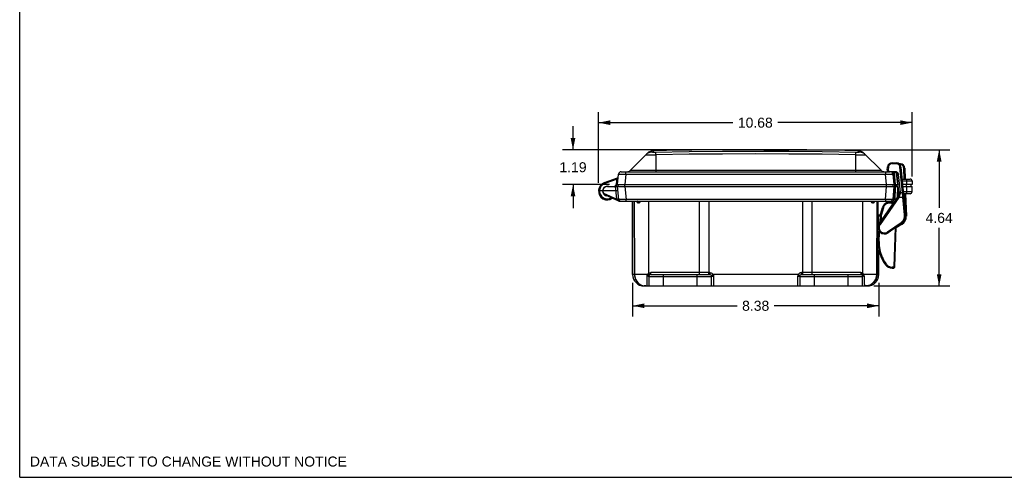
# Model space of a CAD drawing. Header units: inches. Extents: x 0 to 68, y 0 to 44.
# Tile 1 of 34: x 0 to 33.5, y 0 to 15.6. Entities that reach past the tile are written whole.
import ezdxf

# ---------------------------------------------------------------- set-up
doc = ezdxf.new("R2010")
doc.units = ezdxf.units.IN
doc.header["$LTSCALE"] = 3.74
doc.header["$MEASUREMENT"] = 0
doc.layers.get('0').update_dxf_attribs({"linetype": 'CONTINUOUS'})
doc.layers.add('DIM', color=7, linetype='CONTINUOUS')
doc.styles.get("Standard").update_dxf_attribs({"font": 'arial.ttf'})
doc.dimstyles.new('DIMSTYLE_2', dxfattribs={"dimtxt": 0.34, "dimasz": 0.4, "dimexe": 0.09, "dimexo": 0.07, "dimgap": 0.0425, "dimtad": 0, "dimtih": 1, "dimtoh": 1, "dimzin": 4, "dimdsep": 46, "dimtxsty": 'Standard', "dimblk": '_FILLED', "dimblk1": '_FILLED', "dimblk2": '_FILLED', "dimcen": 0.09, "dimadec": 3, "dimazin": 1, "dimtfac": 1, "dimtdec": 3, "dimtofl": 0, "dimtmove": 0, "dimatfit": 3, "dimldrblk": '_FILLED', "dimfxl": 0, "dimtolj": 1, "dimtzin": 4, "dimarcsym": 0})

# ---------------------------------------------------------------- blocks, each defined once
blk = doc.blocks.new('_FILLED')
at = {"color": 0, "linetype": 'ByBlock'}
blk.add_solid([(0, 0), (-1, 0.2), (-1, -0.2)], dxfattribs=at)
blk = doc.blocks.new('*D12')
at = {"layer": 'DIM', "color": 2, "linetype": 'Continuous'}
for p, q in [((19.708, 10.027), (19.708, 12.434)), ((30.384, 10.243), (30.384, 12.434)), ((19.708, 12.074), (24.282, 12.074)), ((30.384, 12.074), (25.81, 12.074))]:
    blk.add_line(p, q, dxfattribs=at)
at = {"layer": 'DIM', "color": 2, "linetype": 'Continuous', "xscale": 0.4, "yscale": 0.4, "zscale": 0.4, "rotation": 180}
blk.add_blockref('_FILLED', (19.708, 12.074), dxfattribs=at)
at = {"layer": 'DIM', "color": 2, "linetype": 'Continuous', "xscale": 0.4, "yscale": 0.4, "zscale": 0.4}
blk.add_blockref('_FILLED', (30.384, 12.074), dxfattribs=at)
at = {"layer": 'DIM', "color": 2, "linetype": 'Continuous', "insert": (25.046, 12.244), "char_height": 0.34, "width": 1.1881, "attachment_point": 2, "line_spacing_factor": 0.9}
blk.add_mtext('10.68', dxfattribs=at)
blk = doc.blocks.new('*D13')
at = {"layer": 'DIM', "color": 2, "linetype": 'Continuous'}
for p, q in [((25.339, 11.151), (31.666, 11.151)), ((31.306, 11.151), (31.306, 9.172)), ((31.306, 6.513), (31.306, 8.492)), ((29.076, 6.513), (31.666, 6.513))]:
    blk.add_line(p, q, dxfattribs=at)
at = {"layer": 'DIM', "color": 2, "linetype": 'Continuous', "xscale": 0.4, "yscale": 0.4, "zscale": 0.4}
for p, rotation in [((31.306, 11.151), 90), ((31.306, 6.513), 270)]:
    blk.add_blockref('_FILLED', p, dxfattribs=dict(at, rotation=rotation))
at = {"layer": 'DIM', "color": 2, "linetype": 'Continuous', "insert": (31.306, 9.002), "char_height": 0.34, "width": 0.92394, "attachment_point": 2, "line_spacing_factor": 0.9}
blk.add_mtext('4.64', dxfattribs=at)
blk = doc.blocks.new('*D14')
at = {"layer": 'DIM', "color": 2, "linetype": 'Continuous'}
for p, q in [((18.839, 11.151), (18.839, 11.951)), ((24.779, 11.151), (18.479, 11.151)), ((20.077, 9.963), (18.479, 9.963)), ((18.839, 9.963), (18.839, 9.163))]:
    blk.add_line(p, q, dxfattribs=at)
at = {"layer": 'DIM', "color": 2, "linetype": 'Continuous', "xscale": 0.4, "yscale": 0.4, "zscale": 0.4}
for p, rotation in [((18.839, 11.151), 270), ((18.839, 9.963), 90)]:
    blk.add_blockref('_FILLED', p, dxfattribs=dict(at, rotation=rotation))
at = {"layer": 'DIM', "color": 2, "linetype": 'Continuous', "insert": (18.839, 10.727), "char_height": 0.34, "width": 0.92394, "attachment_point": 2, "line_spacing_factor": 0.9}
blk.add_mtext('1.19', dxfattribs=at)
blk = doc.blocks.new('*D15')
at = {"layer": 'DIM', "color": 2, "linetype": 'Continuous'}
for p, q in [((20.87, 6.621), (20.87, 5.479)), ((29.249, 6.621), (29.249, 5.479)), ((20.87, 5.839), (24.427, 5.839)), ((29.249, 5.839), (25.691, 5.839))]:
    blk.add_line(p, q, dxfattribs=at)
at = {"layer": 'DIM', "color": 2, "linetype": 'Continuous', "xscale": 0.4, "yscale": 0.4, "zscale": 0.4, "rotation": 180}
blk.add_blockref('_FILLED', (20.87, 5.839), dxfattribs=at)
at = {"layer": 'DIM', "color": 2, "linetype": 'Continuous', "xscale": 0.4, "yscale": 0.4, "zscale": 0.4}
blk.add_blockref('_FILLED', (29.249, 5.839), dxfattribs=at)
at = {"layer": 'DIM', "color": 2, "linetype": 'Continuous', "insert": (25.059, 6.009), "char_height": 0.34, "width": 0.92394, "attachment_point": 2, "line_spacing_factor": 0.9}
blk.add_mtext('8.38', dxfattribs=at)

msp = doc.modelspace()

# ---------------------------------------------------------------- linework, layer by layer
at = {"color": 7, "linetype": 'Continuous'}
for p, q in [((0, 0), (0, 44)), ((21.587, 11.122), (21.54, 11.074)), ((21.622, 11.073), (22.793, 11.09)), ((27.326, 11.09), (28.496, 11.073)), ((28.496, 11.073), (28.53, 11.073)), ((28.579, 11.074), (28.532, 11.122)), ((21.367, 11.029), (20.78, 10.441)), ((21.351, 11.008), (21.321, 10.983)), ((21.42, 10.98), (21.492, 10.98)), ((21.492, 10.98), (21.575, 10.98)), ((21.575, 10.98), (21.665, 10.981)), ((21.665, 10.403), (21.665, 10.981)), ((28.454, 10.981), (28.454, 10.403)), ((28.586, 10.98), (28.664, 10.98)), ((28.664, 10.98), (28.728, 10.98)), ((28.728, 10.98), (28.773, 10.981)), ((28.751, 11.029), (29.339, 10.441)), ((28.797, 10.983), (28.768, 11.008)), ((28.796, 10.981), (28.798, 10.981)), ((20.478, 10.403), (29.641, 10.403)), ((20.637, 10.321), (20.637, 10.403)), ((29.339, 10.441), (20.78, 10.441)), ((29.481, 10.403), (29.481, 10.321)), ((29.535, 10.463), (29.545, 10.562)), ((29.579, 10.564), (29.569, 10.465)), ((29.607, 10.421), (29.804, 10.414)), ((29.607, 10.411), (29.607, 10.421)), ((29.607, 10.403), (29.607, 10.411)), ((29.711, 10.68), (29.711, 10.69)), ((29.711, 10.68), (29.844, 10.678)), ((29.712, 10.71), (29.845, 10.708)), ((29.844, 10.688), (29.844, 10.678)), ((29.93, 10.682), (29.984, 10.678)), ((29.967, 10.65), (29.981, 10.649)), ((30.054, 9.696), (29.971, 10.561)), ((29.982, 10.658), (29.981, 10.649)), ((30.006, 10.558), (30.162, 8.936)), ((30.112, 10.153), (30.1, 10.523)), ((30.135, 10.519), (30.147, 10.153)), ((19.908, 10.032), (20.357, 10.196)), ((20.338, 10.152), (19.92, 10)), ((20.322, 9.962), (20.336, 10.121)), ((20.336, 10.121), (20.338, 10.152)), ((20.338, 10.152), (20.341, 10.158)), ((20.341, 10.158), (20.346, 10.169)), ((20.346, 10.169), (20.354, 10.188)), ((20.357, 9.963), (20.388, 10.321)), ((20.637, 10.321), (20.606, 9.963)), ((20.637, 10.321), (29.481, 10.321)), ((29.512, 9.963), (29.481, 10.321)), ((29.803, 10.374), (29.703, 10.377)), ((29.73, 10.321), (29.762, 9.963)), ((29.759, 10.375), (29.758, 10.356)), ((29.765, 10.323), (29.797, 9.963)), ((29.816, 9.963), (29.78, 10.375)), ((29.847, 10.359), (29.882, 9.963)), ((29.853, 10.354), (29.847, 10.355)), ((29.864, 10.153), (29.894, 10.153)), ((29.87, 10.089), (29.901, 10.089)), ((29.938, 9.696), (29.88, 10.301)), ((30.045, 10.153), (30.317, 10.153)), ((30.051, 10.089), (30.382, 10.089)), ((30.196, 10.089), (30.197, 9.963)), ((30.382, 10.089), (30.384, 9.963)), ((19.848, 9.747), (19.708, 9.747)), ((20.305, 9.748), (19.855, 9.748)), ((19.912, 10.023), (19.909, 10.03)), ((19.92, 10), (19.912, 10.023)), ((19.95, 9.898), (19.968, 9.898)), ((20.012, 9.903), (29.919, 9.903)), ((20.286, 9.903), (20.287, 9.943)), ((20.33, 9.467), (20.291, 9.903)), ((20.37, 9.754), (20.305, 9.748)), ((20.322, 9.962), (20.316, 9.96)), ((20.323, 9.944), (20.321, 9.904)), ((20.353, 9.963), (20.33, 9.963)), ((20.357, 9.963), (29.816, 9.963)), ((20.395, 9.462), (20.357, 9.903)), ((20.384, 9.903), (20.382, 9.963)), ((20.601, 9.903), (20.601, 9.963)), ((20.606, 9.903), (20.644, 9.462)), ((29.474, 9.462), (29.513, 9.903)), ((29.518, 9.903), (29.518, 9.963)), ((29.762, 9.903), (29.723, 9.462)), ((29.735, 9.903), (29.737, 9.963)), ((29.797, 9.903), (29.758, 9.46)), ((29.802, 9.903), (29.802, 9.963)), ((29.813, 9.423), (29.822, 9.903)), ((29.817, 9.963), (29.913, 9.963)), ((29.822, 9.963), (29.822, 9.903)), ((29.855, 9.903), (29.857, 9.963)), ((29.887, 9.903), (29.88, 9.52)), ((30.384, 9.963), (30.063, 9.963)), ((30.069, 9.903), (30.384, 9.903)), ((30.182, 9.963), (30.181, 9.903)), ((30.197, 9.903), (30.195, 9.717)), ((30.353, 9.903), (30.355, 9.963)), ((30.381, 9.717), (30.384, 9.903)), ((19.874, 9.673), (20.33, 9.467)), ((20.4, 9.403), (19.948, 9.604)), ((19.948, 9.596), (19.967, 9.596)), ((20.333, 9.463), (20.33, 9.467)), ((20.379, 9.423), (20.368, 9.43)), ((20.4, 9.403), (29.658, 9.403)), ((20.644, 9.403), (20.644, 9.462)), ((29.474, 9.462), (20.644, 9.462)), ((20.87, 6.901), (20.859, 9.403)), ((20.928, 6.901), (20.917, 9.403)), ((20.921, 9.403), (20.932, 6.901)), ((21.004, 9.403), (21.008, 9.39)), ((21.419, 6.949), (21.419, 9.403)), ((23.139, 9.403), (23.139, 6.901)), ((23.464, 9.403), (23.465, 6.967)), ((26.654, 9.403), (26.654, 6.967)), ((26.98, 6.901), (26.98, 9.403)), ((28.699, 9.403), (28.699, 6.949)), ((29.08, 9.398), (29.073, 9.393)), ((29.11, 9.389), (29.115, 9.403)), ((29.186, 6.901), (29.197, 9.403)), ((29.197, 8.916), (29.199, 9.403)), ((29.232, 8.921), (29.234, 9.403)), ((29.265, 8.626), (29.901, 9.55)), ((29.929, 9.53), (29.293, 8.606)), ((29.539, 9.461), (29.474, 9.462)), ((29.474, 9.462), (29.474, 9.403)), ((29.481, 9.403), (29.485, 9.398)), ((29.485, 9.398), (29.497, 9.388)), ((29.556, 9.369), (29.556, 9.403)), ((29.658, 9.403), (29.658, 9.369)), ((29.755, 9.442), (29.758, 9.46)), ((29.938, 9.653), (29.882, 9.653)), ((29.936, 9.717), (29.884, 9.717)), ((29.912, 9.549), (29.919, 9.545)), ((29.916, 9.539), (29.929, 9.53)), ((29.919, 9.545), (29.932, 9.536)), ((29.93, 9.532), (29.929, 9.53)), ((29.931, 9.534), (29.93, 9.532)), ((29.932, 9.536), (29.931, 9.534)), ((29.932, 9.536), (30.069, 9.533)), ((29.973, 9.697), (30.054, 9.696)), ((30.069, 9.533), (30.054, 9.696)), ((30.069, 9.533), (30.1, 9.536)), ((30.127, 8.933), (30.069, 9.533)), ((30.381, 9.717), (30.087, 9.717)), ((30.316, 9.653), (30.093, 9.653)), ((30.109, 9.494), (30.133, 9.492)), ((30.133, 9.492), (30.129, 9.653)), ((30.133, 9.492), (30.165, 9.493)), ((30.146, 9.109), (30.133, 9.492)), ((30.164, 9.653), (30.188, 8.89)), ((29.313, 8.958), (29.376, 9.187)), ((29.409, 9.178), (29.346, 8.949)), ((29.386, 9.185), (29.409, 9.178)), ((29.556, 9.369), (29.585, 9.369)), ((29.648, 9.369), (29.658, 9.369)), ((29.2, 8.868), (29.191, 6.901)), ((29.199, 8.868), (29.202, 8.868)), ((29.203, 8.875), (29.202, 8.868)), ((29.206, 8.883), (29.204, 8.88)), ((29.221, 8.9), (29.218, 8.899)), ((29.228, 8.902), (29.221, 8.9)), ((29.234, 8.903), (29.227, 8.902)), ((29.228, 8.875), (29.227, 8.868)), ((29.227, 8.868), (29.227, 8.869)), ((29.227, 8.868), (29.229, 8.868)), ((29.23, 8.875), (29.229, 8.868)), ((29.229, 8.869), (29.229, 8.868)), ((29.231, 8.903), (29.23, 8.902)), ((29.232, 8.882), (29.23, 8.875)), ((29.235, 8.888), (29.232, 8.882)), ((29.233, 8.885), (29.232, 8.882)), ((29.235, 8.888), (29.233, 8.885)), ((29.234, 8.903), (29.309, 8.903)), ((29.251, 8.9), (29.245, 8.897)), ((29.256, 8.611), (29.257, 8.903)), ((29.31, 8.936), (29.301, 8.678)), ((29.31, 8.936), (29.344, 8.935)), ((29.346, 8.949), (29.32, 8.956)), ((29.337, 8.73), (29.344, 8.935)), ((30.159, 8.936), (30.127, 8.933)), ((29.255, 8.374), (29.255, 8.394)), ((29.281, 8.615), (29.274, 8.62)), ((29.293, 8.606), (29.281, 8.615)), ((29.552, 8.352), (30.012, 8.68)), ((30.033, 8.652), (29.572, 8.324)), ((29.809, 8.493), (29.764, 7.18)), ((29.8, 7.179), (29.846, 8.519)), ((30.041, 8.614), (29.845, 8.492)), ((30.022, 8.644), (30.028, 8.635)), ((30.028, 8.635), (30.033, 8.627)), ((30.033, 8.627), (30.037, 8.62)), ((29.239, 8.334), (29.229, 8.027)), ((29.239, 8.334), (29.273, 8.332)), ((29.263, 8.025), (29.273, 8.332)), ((29.566, 8.332), (29.561, 8.339)), ((29.263, 8.025), (29.229, 8.027)), ((29.249, 6.901), (29.252, 7.739)), ((29.486, 7.247), (29.48, 7.242)), ((29.494, 7.252), (29.486, 7.247)), ((29.502, 7.259), (29.494, 7.252)), ((29.705, 7.134), (29.706, 7.143)), ((29.705, 7.127), (29.705, 7.134)), ((29.705, 7.117), (29.733, 7.116)), ((29.733, 7.151), (29.706, 7.152)), ((29.706, 7.143), (29.706, 7.152)), ((29.733, 7.151), (29.733, 7.142)), ((29.733, 7.142), (29.733, 7.134)), ((29.733, 7.134), (29.733, 7.127)), ((29.8, 7.179), (29.764, 7.18)), ((21.377, 6.901), (20.87, 6.901)), ((21.419, 6.836), (21.419, 6.513)), ((21.419, 6.836), (23.559, 6.836)), ((21.484, 6.901), (21.484, 6.967)), ((23.498, 6.967), (21.484, 6.967)), ((21.484, 6.901), (23.494, 6.901)), ((21.919, 6.513), (21.919, 6.901)), ((23.059, 6.901), (23.059, 6.513)), ((23.559, 6.513), (23.559, 6.836)), ((26.508, 6.901), (23.611, 6.901)), ((23.628, 6.757), (23.627, 6.676)), ((23.628, 6.846), (23.628, 6.757)), ((26.491, 6.757), (26.49, 6.846)), ((26.491, 6.676), (26.491, 6.757)), ((26.559, 6.836), (28.699, 6.836)), ((26.559, 6.836), (26.559, 6.513)), ((28.634, 6.967), (26.62, 6.967)), ((26.624, 6.901), (28.634, 6.901)), ((27.059, 6.513), (27.059, 6.901)), ((28.199, 6.901), (28.199, 6.513)), ((28.634, 6.967), (28.634, 6.901)), ((28.672, 6.903), (28.667, 6.894)), ((28.667, 6.894), (28.667, 6.893)), ((28.699, 6.949), (28.672, 6.903)), ((28.699, 6.513), (28.699, 6.836)), ((29.249, 6.901), (28.741, 6.901)), ((28.757, 6.846), (28.757, 6.657)), ((21.217, 6.526), (21.266, 6.516)), ((21.317, 6.513), (21.26, 6.513)), ((21.266, 6.516), (21.317, 6.513)), ((21.322, 6.513), (28.796, 6.513)), ((23.627, 6.676), (23.627, 6.608)), ((26.492, 6.608), (26.491, 6.676)), ((26.493, 6.556), (26.492, 6.608)), ((28.852, 6.516), (28.801, 6.513)), ((28.859, 6.513), (28.801, 6.513)), ((28.902, 6.526), (28.852, 6.516)), ((0, 0), (68, 0))]:
    msp.add_line(p, q, dxfattribs=at)
for points in [[(21.54, 11.074), (21.499, 11.071), (21.46, 11.063), (21.421, 11.049), (21.385, 11.031), (21.351, 11.008)], [(21.54, 11.074), (21.541, 11.074), (21.545, 11.074), (21.552, 11.073), (21.562, 11.073), (21.574, 11.073), (21.588, 11.073), (21.622, 11.073)], [(21.665, 10.981), (21.664, 11.007), (21.663, 11.03), (21.662, 11.048), (21.661, 11.062), (21.66, 11.07), (21.66, 11.074)], [(22.793, 11.09), (23.926, 11.099), (25.059, 11.102), (26.193, 11.099), (27.326, 11.09)], [(28.459, 11.074), (28.458, 11.07), (28.457, 11.062), (28.457, 11.049), (28.456, 11.03), (28.455, 11.008), (28.454, 10.981)], [(28.53, 11.073), (28.545, 11.073), (28.557, 11.073), (28.567, 11.073), (28.574, 11.074), (28.578, 11.074), (28.579, 11.074)], [(28.768, 11.008), (28.734, 11.031), (28.698, 11.049), (28.66, 11.063), (28.62, 11.071), (28.579, 11.074)], [(21.32, 10.981), (21.323, 10.981), (21.331, 10.981)], [(21.331, 10.981), (21.346, 10.981), (21.365, 10.98), (21.42, 10.98)], [(28.454, 10.981), (27.322, 10.997), (26.191, 11.006), (25.059, 11.009), (23.928, 11.006), (22.796, 10.997), (21.665, 10.981)], [(28.454, 10.981), (28.499, 10.981), (28.586, 10.98)], [(28.773, 10.981), (28.787, 10.981), (28.796, 10.981)], [(29.569, 10.465), (29.563, 10.466), (29.558, 10.466), (29.554, 10.466), (29.549, 10.466), (29.545, 10.466), (29.542, 10.466), (29.539, 10.466), (29.536, 10.465), (29.535, 10.464), (29.535, 10.463)], [(29.545, 10.562), (29.545, 10.563), (29.547, 10.564), (29.549, 10.564), (29.551, 10.565), (29.555, 10.565), (29.559, 10.565), (29.563, 10.565), (29.568, 10.565), (29.574, 10.565), (29.579, 10.564)], [(29.569, 10.465), (29.569, 10.46), (29.569, 10.454), (29.571, 10.449), (29.573, 10.444), (29.575, 10.439), (29.579, 10.435), (29.582, 10.431), (29.587, 10.428), (29.591, 10.425), (29.597, 10.423), (29.602, 10.422), (29.607, 10.421)], [(29.711, 10.68), (29.697, 10.68), (29.684, 10.678), (29.67, 10.675), (29.657, 10.67), (29.645, 10.664), (29.633, 10.657), (29.623, 10.648), (29.613, 10.639), (29.604, 10.628), (29.597, 10.617), (29.59, 10.604), (29.585, 10.591), (29.581, 10.578), (29.579, 10.564)], [(29.711, 10.69), (29.711, 10.698), (29.711, 10.701), (29.711, 10.704), (29.712, 10.707), (29.712, 10.708), (29.712, 10.709), (29.712, 10.71)], [(29.804, 10.4), (29.803, 10.395), (29.803, 10.387)], [(29.804, 10.414), (29.816, 10.413), (29.828, 10.411), (29.839, 10.408), (29.85, 10.403), (29.86, 10.398), (29.87, 10.391), (29.879, 10.383), (29.887, 10.375), (29.894, 10.366), (29.9, 10.356), (29.906, 10.345), (29.91, 10.334), (29.913, 10.322), (29.914, 10.31)], [(29.804, 10.414), (29.804, 10.409), (29.804, 10.4)], [(29.845, 10.708), (29.845, 10.707), (29.845, 10.706), (29.844, 10.705), (29.844, 10.702), (29.844, 10.699), (29.844, 10.696), (29.844, 10.688)], [(29.971, 10.561), (29.969, 10.574), (29.965, 10.587), (29.961, 10.6), (29.954, 10.612), (29.947, 10.624), (29.939, 10.634), (29.929, 10.644), (29.919, 10.652), (29.908, 10.66), (29.896, 10.666), (29.883, 10.671), (29.87, 10.675), (29.857, 10.677), (29.844, 10.678)], [(29.971, 10.561), (29.976, 10.561), (29.981, 10.561), (29.986, 10.562), (29.991, 10.562), (29.995, 10.561), (29.999, 10.561), (30.002, 10.561), (30.004, 10.56), (30.006, 10.559), (30.006, 10.558)], [(30.1, 10.523), (30.099, 10.537), (30.097, 10.55), (30.093, 10.563), (30.087, 10.576), (30.081, 10.588), (30.073, 10.599), (30.064, 10.609), (30.054, 10.618), (30.044, 10.626), (30.032, 10.633), (30.02, 10.639), (30.007, 10.644), (29.994, 10.647), (29.981, 10.649)], [(29.984, 10.678), (29.984, 10.677), (29.984, 10.676), (29.983, 10.675), (29.983, 10.673), (29.983, 10.67), (29.983, 10.666), (29.982, 10.658)], [(30.1, 10.523), (30.106, 10.523), (30.111, 10.523), (30.116, 10.523), (30.121, 10.523), (30.125, 10.522), (30.128, 10.522), (30.131, 10.521), (30.134, 10.52), (30.135, 10.52), (30.135, 10.519)], [(20.358, 10.151), (20.345, 10.152), (20.338, 10.152)], [(20.354, 10.188), (20.357, 10.195), (20.357, 10.196), (20.357, 10.196)], [(20.373, 10.15), (20.373, 10.15), (20.371, 10.15), (20.367, 10.15), (20.363, 10.15), (20.358, 10.151)], [(20.388, 10.321), (20.391, 10.322), (20.397, 10.323), (20.408, 10.323), (20.422, 10.324), (20.44, 10.324), (20.461, 10.324), (20.486, 10.324), (20.513, 10.324), (20.542, 10.323), (20.573, 10.323), (20.605, 10.322), (20.637, 10.321)], [(29.481, 10.321), (29.514, 10.322), (29.546, 10.323), (29.577, 10.323), (29.606, 10.324), (29.633, 10.324), (29.657, 10.324), (29.678, 10.324), (29.697, 10.324), (29.711, 10.323), (29.722, 10.323), (29.728, 10.322), (29.73, 10.321)], [(29.758, 10.356), (29.751, 10.353), (29.745, 10.351), (29.74, 10.349), (29.735, 10.347), (29.731, 10.346), (29.728, 10.345), (29.726, 10.345), (29.725, 10.345)], [(29.73, 10.321), (29.731, 10.321), (29.733, 10.321), (29.736, 10.321), (29.74, 10.321), (29.745, 10.321), (29.751, 10.322), (29.758, 10.322), (29.765, 10.323)], [(29.752, 10.376), (29.753, 10.374), (29.755, 10.365), (29.758, 10.356)], [(29.765, 10.323), (29.764, 10.328), (29.764, 10.334), (29.762, 10.339), (29.761, 10.345), (29.76, 10.35), (29.758, 10.356)], [(29.803, 10.387), (29.803, 10.383), (29.803, 10.38), (29.803, 10.377), (29.803, 10.375), (29.803, 10.374), (29.803, 10.374)], [(29.88, 10.301), (29.881, 10.302), (29.882, 10.303), (29.884, 10.304), (29.886, 10.305), (29.89, 10.306), (29.894, 10.307), (29.898, 10.308), (29.903, 10.309), (29.909, 10.31), (29.914, 10.31)], [(29.914, 10.31), (29.973, 9.704), (29.973, 9.703), (29.973, 9.701), (29.973, 9.7), (29.973, 9.698), (29.973, 9.697)], [(30.163, 10.153), (30.169, 10.152), (30.175, 10.148), (30.181, 10.142), (30.186, 10.134), (30.19, 10.125), (30.193, 10.114), (30.195, 10.102), (30.196, 10.089)], [(19.92, 10), (19.889, 9.987), (19.861, 9.97), (19.835, 9.95), (19.812, 9.927), (19.791, 9.901), (19.774, 9.873), (19.761, 9.843), (19.751, 9.812), (19.745, 9.78), (19.743, 9.747)], [(19.743, 9.747), (19.746, 9.708), (19.754, 9.672), (19.767, 9.636), (19.785, 9.602), (19.807, 9.572)], [(19.909, 10.03), (19.908, 10.032), (19.908, 10.032)], [(20.305, 9.955), (20.299, 9.951), (20.293, 9.947), (20.287, 9.943)], [(20.317, 9.943), (20.307, 9.943), (20.301, 9.943), (20.287, 9.943)], [(20.316, 9.96), (20.31, 9.958), (20.305, 9.955)], [(20.323, 9.944), (20.322, 9.944), (20.32, 9.944), (20.317, 9.943)], [(20.33, 9.963), (20.328, 9.963), (20.327, 9.963), (20.326, 9.963), (20.325, 9.963), (20.324, 9.962), (20.322, 9.962)], [(19.807, 9.572), (19.834, 9.545), (19.864, 9.522), (19.897, 9.503), (19.932, 9.49), (19.969, 9.481), (20.007, 9.478), (20.045, 9.479), (20.082, 9.487), (20.117, 9.499), (20.148, 9.515)], [(20.367, 9.47), (20.355, 9.469), (20.33, 9.467)], [(20.368, 9.465), (20.357, 9.464), (20.345, 9.464), (20.333, 9.463)], [(20.368, 9.43), (20.359, 9.438), (20.35, 9.445), (20.341, 9.454), (20.333, 9.463)], [(20.384, 9.471), (20.376, 9.471), (20.367, 9.47)], [(20.395, 9.462), (20.394, 9.463), (20.39, 9.464), (20.385, 9.465), (20.377, 9.465), (20.368, 9.465)], [(20.415, 9.403), (20.403, 9.41), (20.391, 9.416), (20.379, 9.423)], [(20.395, 9.471), (20.393, 9.472), (20.39, 9.471), (20.384, 9.471)], [(20.644, 9.462), (20.58, 9.461), (20.549, 9.461), (20.52, 9.46), (20.493, 9.46), (20.468, 9.46), (20.447, 9.46), (20.429, 9.46), (20.414, 9.461), (20.404, 9.461), (20.398, 9.462), (20.395, 9.462)], [(21.008, 9.39), (21.015, 9.375), (21.024, 9.361), (21.034, 9.351), (21.045, 9.344), (21.056, 9.339), (21.067, 9.338)], [(21.047, 9.392), (21.039, 9.398), (21.03, 9.402), (21.021, 9.403)], [(21.031, 9.402), (21.04, 9.398), (21.047, 9.393)], [(21.047, 9.393), (21.054, 9.385), (21.06, 9.375), (21.064, 9.364), (21.067, 9.351), (21.067, 9.338)], [(21.067, 9.338), (21.066, 9.351), (21.063, 9.363), (21.059, 9.374), (21.054, 9.383), (21.047, 9.392)], [(21.067, 9.338), (21.08, 9.34), (21.093, 9.344), (21.105, 9.351), (21.117, 9.361), (21.128, 9.374), (21.138, 9.389), (21.145, 9.403)], [(28.973, 9.403), (28.979, 9.39), (28.99, 9.375), (29.001, 9.361), (29.014, 9.351), (29.027, 9.344), (29.039, 9.339), (29.051, 9.338)], [(29.073, 9.393), (29.066, 9.385), (29.06, 9.375), (29.056, 9.364), (29.052, 9.351), (29.051, 9.338)], [(29.051, 9.338), (29.052, 9.351), (29.054, 9.363), (29.058, 9.374), (29.063, 9.383), (29.07, 9.392)], [(29.051, 9.338), (29.063, 9.34), (29.075, 9.344), (29.085, 9.351), (29.095, 9.361), (29.103, 9.374), (29.11, 9.389)], [(29.07, 9.392), (29.078, 9.398), (29.087, 9.402), (29.097, 9.403)], [(29.497, 9.388), (29.511, 9.38), (29.525, 9.374), (29.54, 9.37), (29.556, 9.369)], [(29.723, 9.462), (29.721, 9.462), (29.715, 9.461), (29.704, 9.461), (29.69, 9.46), (29.672, 9.46), (29.65, 9.46), (29.626, 9.46), (29.599, 9.46), (29.57, 9.461), (29.539, 9.461)], [(29.658, 9.369), (29.677, 9.371), (29.695, 9.376), (29.711, 9.384), (29.726, 9.395), (29.738, 9.409), (29.748, 9.425), (29.755, 9.442)], [(29.739, 9.462), (29.733, 9.462), (29.729, 9.462), (29.726, 9.462), (29.724, 9.462), (29.723, 9.462)], [(29.758, 9.46), (29.751, 9.461), (29.739, 9.462)], [(29.901, 9.55), (29.901, 9.55), (29.902, 9.549), (29.904, 9.548), (29.906, 9.546), (29.909, 9.544), (29.916, 9.539)], [(29.904, 9.555), (29.904, 9.554), (29.905, 9.554), (29.907, 9.553), (29.912, 9.549)], [(29.973, 9.697), (29.974, 9.676), (29.973, 9.655), (29.97, 9.634), (29.966, 9.613), (29.959, 9.593), (29.952, 9.573), (29.943, 9.554), (29.932, 9.536)], [(29.973, 9.705), (29.967, 9.705), (29.962, 9.704), (29.957, 9.703), (29.953, 9.702), (29.949, 9.702), (29.945, 9.7), (29.942, 9.699), (29.94, 9.698), (29.939, 9.697), (29.938, 9.696)], [(29.973, 9.697), (29.968, 9.696), (29.963, 9.696), (29.958, 9.695), (29.953, 9.695), (29.949, 9.694), (29.946, 9.693), (29.943, 9.692), (29.941, 9.691), (29.939, 9.69), (29.939, 9.689)], [(30.089, 9.693), (30.089, 9.694), (30.088, 9.695), (30.085, 9.696), (30.083, 9.696), (30.079, 9.696), (30.075, 9.697), (30.07, 9.697), (30.065, 9.696), (30.06, 9.696), (30.054, 9.696)], [(30.1, 9.536), (30.104, 9.537), (30.104, 9.537)], [(30.195, 9.717), (30.194, 9.704), (30.192, 9.692), (30.189, 9.681), (30.185, 9.672), (30.181, 9.664), (30.175, 9.658), (30.169, 9.654), (30.163, 9.653)], [(30.165, 9.493), (30.168, 9.493), (30.169, 9.493)], [(29.376, 9.187), (29.377, 9.187), (29.378, 9.187), (29.38, 9.186), (29.386, 9.185)], [(29.73, 9.303), (29.726, 9.305), (29.708, 9.315), (29.689, 9.323), (29.669, 9.329), (29.649, 9.333), (29.628, 9.335), (29.607, 9.336), (29.587, 9.334), (29.566, 9.33), (29.546, 9.324), (29.527, 9.316), (29.509, 9.307), (29.491, 9.296), (29.475, 9.283), (29.46, 9.268), (29.446, 9.252), (29.435, 9.235), (29.424, 9.217), (29.416, 9.198), (29.409, 9.178)], [(29.213, 8.928), (29.208, 8.928), (29.204, 8.927), (29.2, 8.927), (29.198, 8.927), (29.197, 8.927)], [(29.199, 8.868), (29.199, 8.87), (29.198, 8.873), (29.198, 8.878), (29.198, 8.886), (29.197, 8.895), (29.197, 8.905), (29.197, 8.916)], [(29.218, 8.899), (29.215, 8.897), (29.21, 8.893), (29.205, 8.888), (29.202, 8.882), (29.2, 8.875), (29.199, 8.868)], [(29.205, 8.888), (29.202, 8.882), (29.2, 8.875), (29.2, 8.868)], [(29.203, 8.877), (29.203, 8.873), (29.203, 8.869), (29.202, 8.868)], [(29.208, 8.888), (29.205, 8.882), (29.203, 8.875)], [(29.204, 8.878), (29.203, 8.876), (29.203, 8.876)], [(29.221, 8.9), (29.215, 8.897), (29.21, 8.893), (29.205, 8.888)], [(29.22, 8.899), (29.216, 8.896), (29.213, 8.893), (29.21, 8.89), (29.207, 8.887), (29.206, 8.883)], [(29.218, 8.897), (29.212, 8.893), (29.208, 8.888)], [(29.31, 8.928), (29.226, 8.928), (29.213, 8.928)], [(29.23, 8.902), (29.224, 8.9), (29.218, 8.897)], [(29.229, 8.902), (29.224, 8.901), (29.22, 8.899)], [(29.227, 8.869), (29.226, 8.873), (29.226, 8.878), (29.226, 8.885), (29.226, 8.894), (29.225, 8.902)], [(29.233, 8.888), (29.23, 8.882), (29.228, 8.875)], [(29.23, 8.875), (29.23, 8.873), (29.229, 8.869)], [(29.232, 8.882), (29.231, 8.879), (29.23, 8.876), (29.23, 8.875), (29.23, 8.874), (29.23, 8.874)], [(29.232, 8.921), (29.232, 8.915), (29.233, 8.91), (29.233, 8.906), (29.234, 8.904), (29.234, 8.903)], [(29.242, 8.897), (29.237, 8.893), (29.233, 8.888)], [(29.248, 8.899), (29.244, 8.897), (29.241, 8.894), (29.238, 8.892), (29.235, 8.888)], [(29.245, 8.897), (29.239, 8.893), (29.235, 8.888)], [(29.262, 8.903), (29.255, 8.902), (29.249, 8.9), (29.243, 8.897), (29.242, 8.897)], [(29.257, 8.902), (29.253, 8.901), (29.248, 8.899)], [(29.257, 8.902), (29.257, 8.902), (29.251, 8.9)], [(29.32, 8.956), (29.315, 8.958), (29.314, 8.958), (29.313, 8.958)], [(29.346, 8.949), (29.346, 8.947), (29.345, 8.944), (29.345, 8.942), (29.344, 8.94), (29.344, 8.937), (29.344, 8.935)], [(30.012, 8.68), (30.031, 8.695), (30.049, 8.712), (30.065, 8.73), (30.079, 8.749), (30.092, 8.77), (30.103, 8.791), (30.112, 8.814), (30.119, 8.837), (30.124, 8.861), (30.127, 8.885), (30.128, 8.909), (30.127, 8.933)], [(30.022, 8.644), (30.042, 8.658), (30.061, 8.673), (30.078, 8.69), (30.094, 8.708), (30.105, 8.724)], [(30.162, 8.936), (30.162, 8.936), (30.159, 8.936)], [(30.188, 8.89), (30.188, 8.89), (30.187, 8.89), (30.163, 8.889)], [(29.293, 8.606), (29.284, 8.59), (29.276, 8.574), (29.269, 8.556), (29.265, 8.539), (29.262, 8.521), (29.261, 8.502), (29.262, 8.484), (29.265, 8.466), (29.269, 8.449), (29.275, 8.431), (29.283, 8.415), (29.292, 8.399), (29.303, 8.384), (29.316, 8.371), (29.33, 8.359), (29.344, 8.348), (29.36, 8.339), (29.377, 8.331), (29.394, 8.325), (29.412, 8.321), (29.43, 8.319), (29.448, 8.318), (29.467, 8.319), (29.485, 8.322), (29.502, 8.327), (29.52, 8.334), (29.536, 8.342), (29.552, 8.352)], [(29.274, 8.62), (29.268, 8.623), (29.267, 8.625), (29.266, 8.625), (29.265, 8.626)], [(30.012, 8.68), (30.015, 8.676), (30.021, 8.668)], [(30.021, 8.668), (30.024, 8.664), (30.028, 8.658)], [(30.028, 8.658), (30.03, 8.655), (30.032, 8.653), (30.032, 8.652), (30.033, 8.652)], [(30.037, 8.62), (30.039, 8.618), (30.04, 8.616), (30.041, 8.615), (30.041, 8.614)], [(29.284, 8.354), (29.282, 8.352), (29.279, 8.349), (29.277, 8.345), (29.275, 8.341), (29.274, 8.337), (29.273, 8.332)], [(29.561, 8.339), (29.555, 8.347), (29.552, 8.352)], [(29.572, 8.324), (29.572, 8.324), (29.571, 8.325), (29.57, 8.327), (29.568, 8.329), (29.566, 8.332)], [(29.263, 8.025), (29.263, 7.957), (29.266, 7.889), (29.273, 7.821), (29.284, 7.754), (29.299, 7.687), (29.317, 7.622), (29.34, 7.557), (29.365, 7.494), (29.395, 7.432), (29.427, 7.373), (29.463, 7.315), (29.502, 7.259)], [(29.48, 7.242), (29.478, 7.24), (29.476, 7.239), (29.475, 7.238), (29.475, 7.238)], [(29.502, 7.259), (29.503, 7.258), (29.504, 7.256), (29.505, 7.255), (29.506, 7.254), (29.507, 7.253), (29.508, 7.252)], [(29.508, 7.252), (29.523, 7.234), (29.539, 7.219), (29.557, 7.204), (29.576, 7.191), (29.596, 7.18), (29.617, 7.171), (29.638, 7.163), (29.66, 7.158), (29.683, 7.154), (29.706, 7.152)], [(29.705, 7.117), (29.705, 7.117), (29.705, 7.118), (29.705, 7.12), (29.705, 7.122), (29.705, 7.124), (29.705, 7.127)], [(29.733, 7.151), (29.738, 7.151), (29.743, 7.152), (29.747, 7.154), (29.751, 7.156), (29.755, 7.159), (29.758, 7.163), (29.761, 7.167), (29.763, 7.171), (29.764, 7.175), (29.764, 7.18)], [(29.733, 7.127), (29.733, 7.124), (29.733, 7.121), (29.733, 7.119), (29.733, 7.117), (29.733, 7.116), (29.733, 7.116)], [(20.928, 6.901), (20.931, 6.851), (20.941, 6.801), (20.958, 6.753), (20.98, 6.707), (21.009, 6.665), (21.042, 6.627), (21.081, 6.593), (21.123, 6.565), (21.168, 6.543), (21.217, 6.526)], [(21.361, 6.615), (21.361, 6.634), (21.362, 6.658), (21.362, 6.846)], [(21.362, 6.846), (21.362, 6.856), (21.364, 6.865), (21.366, 6.875), (21.369, 6.884), (21.373, 6.893), (21.377, 6.901)], [(21.419, 6.836), (21.418, 6.838), (21.415, 6.84), (21.41, 6.841), (21.403, 6.843), (21.395, 6.844), (21.385, 6.845), (21.374, 6.846), (21.362, 6.846)], [(21.377, 6.901), (21.383, 6.912), (21.389, 6.921), (21.396, 6.929), (21.403, 6.937), (21.411, 6.943), (21.419, 6.949)], [(21.428, 6.869), (21.427, 6.87), (21.425, 6.872), (21.42, 6.875), (21.414, 6.879), (21.407, 6.884), (21.398, 6.889), (21.388, 6.895), (21.377, 6.901)], [(21.419, 6.949), (21.429, 6.955), (21.44, 6.959), (21.451, 6.962), (21.462, 6.965), (21.473, 6.966), (21.484, 6.967)], [(21.452, 6.893), (21.451, 6.894), (21.449, 6.897), (21.419, 6.949)], [(23.461, 6.901), (23.462, 6.903), (23.462, 6.906), (23.463, 6.912), (23.464, 6.921), (23.464, 6.93), (23.465, 6.942), (23.465, 6.954), (23.465, 6.967)], [(23.498, 6.967), (23.498, 6.954), (23.498, 6.942), (23.498, 6.931), (23.497, 6.921), (23.497, 6.913), (23.496, 6.907), (23.495, 6.903), (23.494, 6.901)], [(23.498, 6.967), (23.521, 6.965), (23.543, 6.959), (23.563, 6.949), (23.582, 6.936), (23.598, 6.92), (23.611, 6.901)], [(23.551, 6.869), (23.552, 6.869), (23.555, 6.871), (23.561, 6.874), (23.568, 6.877), (23.577, 6.882), (23.588, 6.888), (23.599, 6.895), (23.611, 6.901)], [(23.559, 6.836), (23.561, 6.838), (23.564, 6.84), (23.571, 6.842), (23.579, 6.843), (23.589, 6.844), (23.601, 6.845), (23.614, 6.846), (23.628, 6.846)], [(23.611, 6.901), (23.616, 6.892), (23.621, 6.883), (23.624, 6.874), (23.626, 6.865), (23.628, 6.856), (23.628, 6.846)], [(26.49, 6.846), (26.503, 6.846), (26.516, 6.845), (26.528, 6.845), (26.538, 6.843), (26.547, 6.842), (26.554, 6.84), (26.558, 6.838), (26.559, 6.836)], [(26.508, 6.901), (26.502, 6.893), (26.498, 6.884), (26.495, 6.874), (26.492, 6.865), (26.491, 6.856), (26.49, 6.846)], [(26.62, 6.967), (26.597, 6.965), (26.576, 6.959), (26.555, 6.949), (26.537, 6.936), (26.521, 6.92), (26.508, 6.901)], [(26.508, 6.901), (26.519, 6.895), (26.53, 6.889), (26.54, 6.883), (26.549, 6.878), (26.557, 6.874), (26.563, 6.871), (26.566, 6.869), (26.568, 6.869)], [(26.624, 6.901), (26.623, 6.903), (26.623, 6.906), (26.622, 6.912), (26.621, 6.92), (26.621, 6.929), (26.62, 6.941), (26.62, 6.953), (26.62, 6.967)], [(26.654, 6.967), (26.654, 6.954), (26.654, 6.942), (26.654, 6.93), (26.655, 6.92), (26.655, 6.912), (26.656, 6.906), (26.657, 6.903), (26.658, 6.901)], [(28.699, 6.949), (28.689, 6.955), (28.679, 6.959), (28.668, 6.962), (28.657, 6.965), (28.646, 6.966), (28.634, 6.967)], [(28.741, 6.901), (28.731, 6.895), (28.721, 6.89), (28.713, 6.884), (28.705, 6.88), (28.699, 6.875), (28.694, 6.872), (28.691, 6.87), (28.691, 6.869)], [(28.741, 6.901), (28.736, 6.911), (28.73, 6.92), (28.723, 6.928), (28.716, 6.936), (28.708, 6.943), (28.699, 6.949)], [(28.757, 6.846), (28.745, 6.846), (28.734, 6.845), (28.725, 6.844), (28.716, 6.843), (28.709, 6.841), (28.704, 6.84), (28.7, 6.838), (28.699, 6.836)], [(28.757, 6.846), (28.756, 6.856), (28.755, 6.865), (28.753, 6.875), (28.75, 6.884), (28.746, 6.893), (28.741, 6.901)], [(29.191, 6.901), (29.187, 6.851), (29.177, 6.801), (29.161, 6.753), (29.138, 6.707), (29.11, 6.665), (29.076, 6.627), (29.038, 6.593), (28.996, 6.565), (28.95, 6.543), (28.902, 6.526)], [(21.354, 6.513), (21.356, 6.513), (21.357, 6.514), (21.357, 6.516), (21.359, 6.521), (21.36, 6.526), (21.36, 6.533), (21.36, 6.544), (21.361, 6.557), (21.361, 6.575), (21.361, 6.615)], [(23.627, 6.608), (23.626, 6.556), (23.626, 6.538), (23.625, 6.524), (23.625, 6.516), (23.624, 6.513)], [(26.494, 6.513), (26.494, 6.516), (26.493, 6.524), (26.493, 6.538), (26.493, 6.556)], [(28.757, 6.657), (28.757, 6.609), (28.757, 6.588)], [(28.757, 6.588), (28.758, 6.553), (28.758, 6.542), (28.759, 6.525)], [(28.759, 6.525), (28.76, 6.52), (28.761, 6.516), (28.762, 6.514), (28.763, 6.513), (28.764, 6.513)]]:
    msp.add_lwpolyline(points, dxfattribs=at)
for centre, radius, start, end in [((21.592, 10.804), 0.318, 90.954, 135), ((25.059, -197.4), 208.551, 89.04596, 90.95404), ((28.526, 10.804), 0.318, 45, 89.046), ((20.478, 10.313), 0.09, 90, 175), ((20.688, 10.533), 0.13, 270, 315), ((29.431, 10.533), 0.13, 225, 270), ((29.609, 10.456), 0.075, 174.0002, 224.5196), ((29.709, 10.545), 0.165, 89.0002, 174.0002), ((29.641, 10.313), 0.09, 5, 90), ((29.842, 10.543), 0.165, 5.5002, 89.0002), ((29.971, 10.513), 0.165, 1.8627, 85.3627), ((20.345, 10.229), 0.035, 290, 355), ((29.801, 10.294), 0.08, 5.5002, 88.0002), ((30.317, 10.088), 0.065, 1, 90), ((20.012, 9.747), 0.304, 110, 305.0482), ((20.012, 9.747), 0.164, 72.82, 262.9744), ((20.012, 9.747), 0.156, 90, 246.0387), ((20.343, 9.943), 0.02, 104.3107, 178), ((20.46, 9.468), 0.065, 185, 270.0009), ((29.658, 9.468), 0.065, 269.9991, 355), ((29.718, 9.675), 0.221, 325.5002, 5.5002), ((30.316, 9.718), 0.065, 270, 359), ((29.617, 9.121), 0.249, 57.5752, 164.6058), ((29.405, 8.933), 0.095, 164.6054, 178.0404), ((29.851, 8.906), 0.312, 305.499, 5.5014), ((29.876, 8.88), 0.312, 301.8616, 1.8639), ((29.445, 8.502), 0.219, 145.4994, 305.502), ((29.304, 8.331), 0.065, 129.3514, 178.0404), ((30.478, 7.984), 1.25, 178.0403, 216.6397), ((29.716, 7.417), 0.3, 216.6392, 268.0404), ((29.735, 7.181), 0.065, 268.0373, 358.0404), ((21.26, 6.903), 0.39, 180.25, 270), ((21.322, 6.903), 0.39, 180.25, 270), ((21.484, 6.836), 0.065, 90, 180), ((23.494, 6.836), 0.065, 0, 90), ((26.624, 6.836), 0.065, 90, 180), ((28.634, 6.836), 0.065, 0, 90), ((28.796, 6.903), 0.39, 270, 359.75), ((28.859, 6.903), 0.39, 270, 359.75)]:
    msp.add_arc(centre, radius, start, end, dxfattribs=at)

# ---------------------------------------------------------------- texts
at = {"color": 2, "linetype": 'Continuous', "insert": (0.347, 0.707), "char_height": 0.34, "width": 10.7713, "attachment_point": 1, "line_spacing_factor": 0.9}
msp.add_mtext('DATA SUBJECT TO CHANGE WITHOUT NOTICE', dxfattribs=at)

# ---------------------------------------------------------------- dimensions: what is measured, and where the dimension line sits
at = {"layer": 'DIM', "color": 2, "linetype": 'Continuous'}
for base, p1, p2, angle, picture, middle in [((19.708, 12.074), (30.384, 10.173), (19.708, 9.957), 180, '*D12', (25.06, 12.072)), ((18.839, 11.151), (20.147, 9.963), (24.849, 11.151), 90, '*D14', (18.854, 10.555)), ((31.306, 11.151), (29.006, 6.513), (25.269, 11.151), 90, '*D13', (31.297, 8.83))]:
    dim = msp.add_linear_dim(base=base, p1=p1, p2=p2, angle=angle, dimstyle='DIMSTYLE_2', dxfattribs=at)
    dim.commit()
    dim.dimension.update_dxf_attribs({"geometry": picture, "text_midpoint": middle, "dimtype": 160})
dim = msp.add_linear_dim(base=(29.249, 5.839), p1=(20.87, 6.691), p2=(29.249, 6.691), dimstyle='DIMSTYLE_2', dxfattribs=at)
dim.commit()
dim.dimension.update_dxf_attribs({"geometry": '*D15', "text_midpoint": (25.057, 5.838), "dimtype": 160})

doc.saveas('drawing.dxf')
